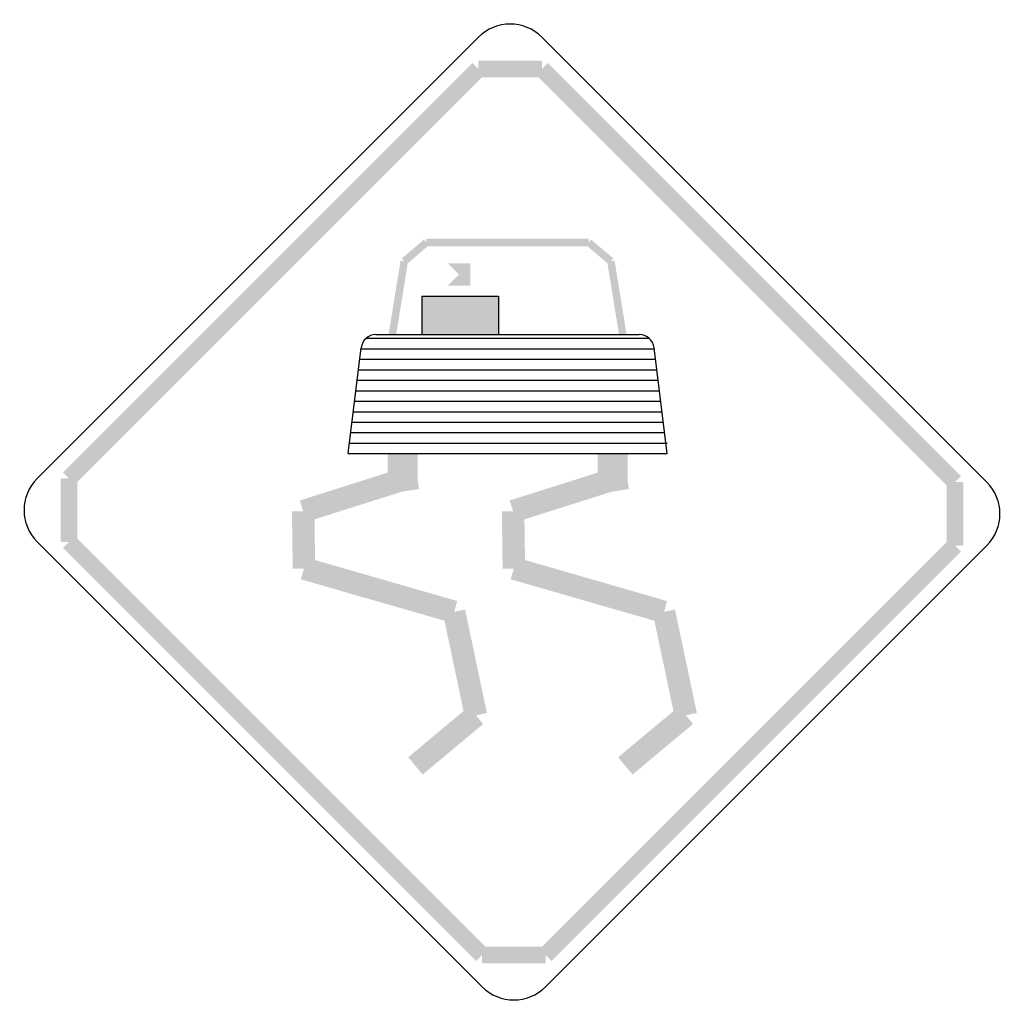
# Model space of a CAD drawing. Header units: inches. Extents: x -0.5 to 0.5, y -0.5 to 0.5.
import ezdxf

# ---------------------------------------------------------------- set-up
doc = ezdxf.new("R2010")
doc.units = ezdxf.units.IN
doc.header["$MEASUREMENT"] = 0

msp = doc.modelspace()

# ---------------------------------------------------------------- hatches: boundary and pattern name
for points in [[(-0.04018, 0.45596), (-0.45596, 0.04018), (-0.44386, 0.02807), (-0.02807, 0.44386), (-0.04018, 0.45596)], [(-0.03412, 0.44135), (0.03041, 0.44135), (0.03041, 0.45847), (-0.03412, 0.45847), (-0.03412, 0.44135)], [(0.02436, 0.44386), (0.44386, 0.02436), (0.45596, 0.03646), (0.03646, 0.45596), (0.02436, 0.44386)], [(-0.08937, 0.27668), (-0.11189, 0.2575), (-0.10696, 0.25171), (-0.08444, 0.27088), (-0.08937, 0.27668)], [(-0.0869, 0.26998), (0.07796, 0.26998), (0.07796, 0.27758), (-0.0869, 0.27758), (-0.0869, 0.26998)], [(0.10295, 0.2575), (0.08042, 0.27668), (0.07549, 0.27088), (0.09802, 0.25171), (0.10295, 0.2575)], [(-0.11771, 0.17958), (-0.10567, 0.254), (-0.11318, 0.25521), (-0.12522, 0.18079), (-0.11771, 0.17958)], [(-0.06528, 0.22987), (-0.04246, 0.22987), (-0.04246, 0.25269), (-0.06528, 0.22987), (-0.06528, 0.25269), (-0.04246, 0.22987), (-0.04246, 0.25269), (-0.06528, 0.25269), (-0.06528, 0.22987)], [(0.11627, 0.18079), (0.10423, 0.25521), (0.09673, 0.254), (0.10877, 0.17958), (0.11627, 0.18079)], [(-0.09157, 0.21918), (-0.01357, 0.21918), (-0.01357, 0.18019), (-0.09157, 0.18019), (-0.09157, 0.21918)], [(-0.12628, 0.05929), (-0.12628, 0.02289), (-0.09586, 0.02289), (-0.09586, 0.05929), (-0.12628, 0.05929)], [(0.08691, 0.05929), (0.08691, 0.02289), (0.11733, 0.02289), (0.11733, 0.05929), (0.08691, 0.05929)], [(-0.11799, 0.04262), (-0.21553, 0.0117), (-0.20863, -0.01005), (-0.1111, 0.02087), (-0.11799, 0.04262)], [(-0.0979, 0.04587), (-0.11629, 0.04302), (-0.1128, 0.02047), (-0.09441, 0.02332), (-0.0979, 0.04587)], [(0.0952, 0.04262), (-0.00234, 0.0117), (0.00456, -0.01005), (0.10209, 0.02087), (0.0952, 0.04262)], [(0.11529, 0.04587), (0.0969, 0.04302), (0.10039, 0.02047), (0.11878, 0.02332), (0.11529, 0.04587)], [(-0.44135, -0.03041), (-0.44135, 0.03413), (-0.45847, 0.03413), (-0.45847, -0.03041), (-0.44135, -0.03041)], [(0.44135, 0.03041), (0.44135, -0.03412), (0.45847, -0.03412), (0.45847, 0.03041), (0.44135, 0.03041)], [(-0.22349, 0.00067), (-0.22272, -0.05756), (-0.19991, -0.05726), (-0.20067, 0.00097), (-0.22349, 0.00067)], [(-0.0103, 0.00067), (-0.00953, -0.05756), (0.01328, -0.05726), (0.01252, 0.00097), (-0.0103, 0.00067)], [(-0.02436, -0.44386), (-0.44386, -0.02436), (-0.45596, -0.03646), (-0.03646, -0.45596), (-0.02436, -0.44386)], [(0.44386, -0.02807), (0.02807, -0.44386), (0.04018, -0.45596), (0.45596, -0.04018), (0.44386, -0.02807)], [(-0.21447, -0.06837), (-0.06195, -0.11234), (-0.05563, -0.09042), (-0.20815, -0.04645), (-0.21447, -0.06837)], [(-0.00129, -0.06837), (0.15124, -0.11234), (0.15756, -0.09042), (0.00504, -0.04645), (-0.00129, -0.06837)], [(-0.02546, -0.20418), (-0.04763, -0.09903), (-0.06996, -0.10374), (-0.04779, -0.20889), (-0.02546, -0.20418)], [(0.18773, -0.20418), (0.16556, -0.09903), (0.14323, -0.10374), (0.1654, -0.20889), (0.18773, -0.20418)], [(-0.09075, -0.26664), (-0.02931, -0.21529), (-0.04394, -0.19778), (-0.10539, -0.24914), (-0.09075, -0.26664)], [(0.12244, -0.26664), (0.18388, -0.21529), (0.16925, -0.19778), (0.1078, -0.24914), (0.12244, -0.26664)], [(0.03412, -0.44135), (-0.03041, -0.44135), (-0.03041, -0.45847), (0.03412, -0.45847), (0.03412, -0.44135)]]:
    msp.add_hatch(color=7).paths.add_polyline_path(points)
h = msp.add_hatch(color=7)
h.paths.add_polyline_path([(-0.1665, 0.05933), (0.1575, 0.05933), (0.15619, 0.07), (0.15489, 0.08067), (0.1536, 0.09117), (0.15229, 0.10183), (0.15099, 0.1125), (0.14576, 0.15517), (0.14446, 0.16583), (0.14433, 0.16683), (0.1435, 0.1705), (0.14167, 0.17367), (0.13933, 0.17633), (0.1391, 0.1765), (0.13633, 0.1785), (0.133, 0.17967), (0.12917, 0.18017), (-0.0135, 0.18017), (-0.0135, 0.21917), (-0.0915, 0.21917), (-0.0915, 0.18017), (-0.13817, 0.18017), (-0.14183, 0.17967), (-0.14533, 0.1785), (-0.1481, 0.1765), (-0.14833, 0.17633), (-0.15067, 0.17367), (-0.15233, 0.1705), (-0.15333, 0.16683), (-0.15999, 0.1125), (-0.16129, 0.10183), (-0.1665, 0.05933)])
h.paths.add_polyline_path([(-0.15999, 0.1125), (-0.15333, 0.16683), (-0.15233, 0.1705), (-0.15067, 0.17367), (-0.14833, 0.17633), (-0.1481, 0.1765), (0.1391, 0.1765), (0.13933, 0.17633), (0.14167, 0.17367), (0.1435, 0.1705), (0.14433, 0.16683), (0.14446, 0.16583), (0.14576, 0.15517), (0.15099, 0.1125), (-0.15999, 0.1125)], flags=0)
h.paths.add_polyline_path([(0.1575, 0.05933), (-0.1665, 0.05933), (-0.16129, 0.10183), (0.15229, 0.10183), (0.1536, 0.09117), (0.15489, 0.08067), (0.15619, 0.07), (0.1575, 0.05933)], flags=0)
h.paths.add_polyline_path([(-0.16129, 0.10183), (-0.15999, 0.1125), (0.15099, 0.1125), (0.15229, 0.10183), (-0.16129, 0.10183)], flags=0)
h.paths.add_polyline_path([(-0.13817, 0.18017), (-0.0915, 0.18017), (-0.0135, 0.18017), (0.12917, 0.18017), (0.133, 0.17967), (0.13633, 0.1785), (0.1391, 0.1765), (-0.1481, 0.1765), (-0.14533, 0.1785), (-0.14183, 0.17967), (-0.13817, 0.18017)], flags=0)

# ---------------------------------------------------------------- linework, layer by layer
at = {"color": 7}
for p, q in [((-0.03412, 0.48218), (-0.48218, 0.03413)), ((0.03041, 0.48218), (0.48218, 0.03041)), ((-0.09157, 0.21918), (-0.01357, 0.21918)), ((-0.09157, 0.21918), (-0.09157, 0.18019)), ((-0.01357, 0.21918), (-0.01357, 0.18019)), ((-0.13818, 0.18019), (0.12923, 0.18019)), ((-0.1482, 0.17642), (0.13925, 0.17642)), ((-0.16649, 0.05929), (-0.15328, 0.16683)), ((-0.15341, 0.16577), (0.14446, 0.16577)), ((0.15754, 0.05929), (0.14433, 0.16683)), ((-0.15472, 0.15513), (0.14577, 0.15513)), ((-0.15603, 0.14448), (0.14708, 0.14448)), ((-0.15733, 0.13383), (0.14838, 0.13383)), ((-0.15864, 0.12318), (0.14969, 0.12318)), ((-0.15995, 0.11253), (0.151, 0.11253)), ((-0.16126, 0.10188), (0.15231, 0.10188)), ((-0.16256, 0.09124), (0.15361, 0.09124)), ((-0.16387, 0.08059), (0.15492, 0.08059)), ((-0.16518, 0.06994), (0.15754, 0.06994)), ((-0.16649, 0.05929), (0.15754, 0.05929)), ((-0.03041, -0.48218), (-0.48218, -0.03041)), ((0.48218, -0.03412), (0.03412, -0.48218))]:
    msp.add_line(p, q, dxfattribs=at)
for points in [[(0.03041, 0.48218), (0.01259, 0.5), (-0.0163, 0.5), (-0.03412, 0.48218)], [(-0.13818, 0.18019), (-0.14587, 0.18019), (-0.15234, 0.17445), (-0.15328, 0.16683)], [(0.14433, 0.16683), (0.1434, 0.17445), (0.13692, 0.18019), (0.12923, 0.18019)], [(-0.48218, 0.03413), (-0.5, 0.0163), (-0.5, -0.01259), (-0.48218, -0.03041)], [(0.48218, -0.03412), (0.5, -0.0163), (0.5, 0.01259), (0.48218, 0.03041)], [(-0.03041, -0.48218), (-0.01259, -0.5), (0.0163, -0.5), (0.03412, -0.48218)]]:
    msp.add_open_spline(points, degree=3, dxfattribs=at)

doc.saveas('drawing.dxf')
